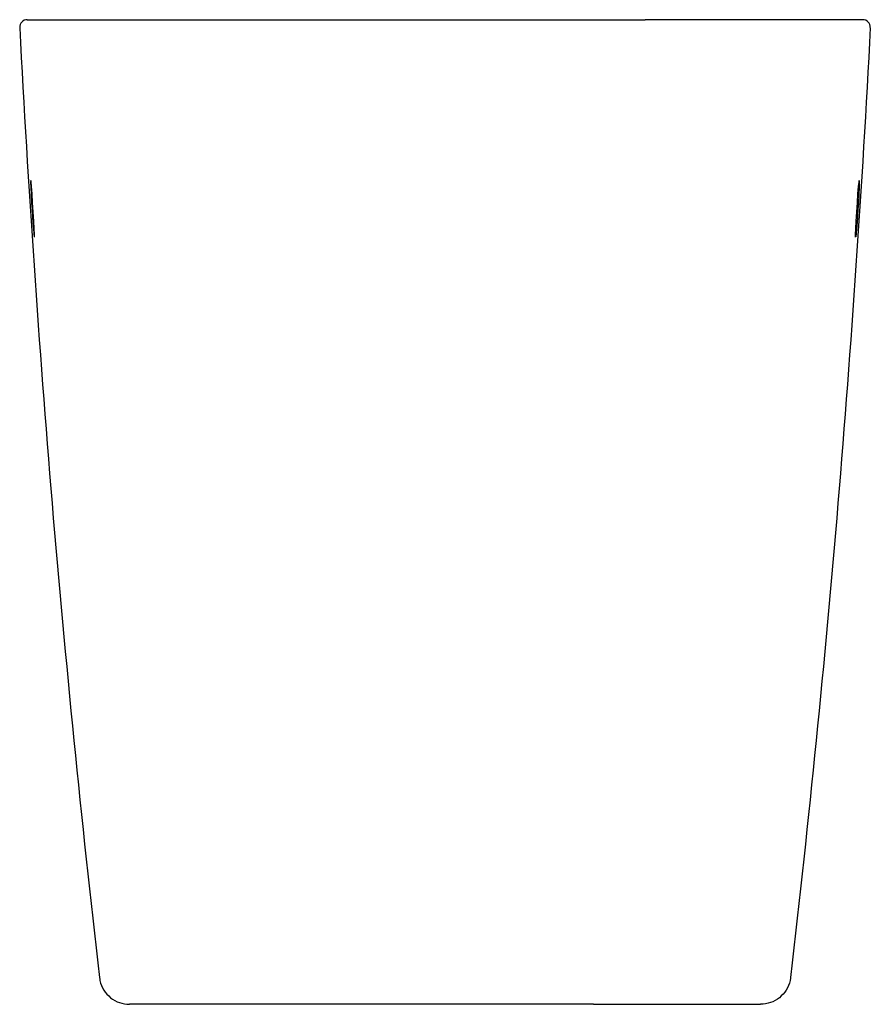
# Model space of a CAD drawing. Header units: millimetres. Extents: x 3543.525 to 3543.75, y 2229.041 to 2229.301.
import ezdxf

# ---------------------------------------------------------------- set-up
doc = ezdxf.new("R2010")
doc.units = ezdxf.units.MM
doc.layers.add('SANINDUSA', color=3, linetype='Continuous')

msp = doc.modelspace()

# ---------------------------------------------------------------- linework, layer by layer
at = {"layer": 'SANINDUSA'}
msp.add_line((3543.58492, 2229.30107), (3543.69067, 2229.30107), dxfattribs=at)
at = {"layer": 'SANINDUSA', "flags": 128}
for points in [[(3543.52932, 2229.24367), (3543.52934, 2229.24362), (3543.52934, 2229.24433), (3543.52928, 2229.2458), (3543.52918, 2229.24786), (3543.52903, 2229.25028), (3543.52886, 2229.2528), (3543.5287, 2229.25512), (3543.52854, 2229.25698), (3543.52843, 2229.25818), (3543.52836, 2229.25857), (3543.52834, 2229.25811), (3543.52838, 2229.25686), (3543.52847, 2229.25497), (3543.5286, 2229.25263), (3543.5287, 2229.25107), (3543.5287, 2229.25107)], [(3543.74627, 2229.24367), (3543.74625, 2229.24362), (3543.74625, 2229.24433), (3543.74631, 2229.2458), (3543.74642, 2229.24786), (3543.74656, 2229.25028), (3543.74673, 2229.2528), (3543.7469, 2229.25512), (3543.74705, 2229.25698), (3543.74717, 2229.25818), (3543.74724, 2229.25857), (3543.74725, 2229.25811), (3543.74722, 2229.25686), (3543.74713, 2229.25497), (3543.74699, 2229.25263), (3543.7469, 2229.25107), (3543.7469, 2229.25107)]]:
    msp.add_lwpolyline(points, dxfattribs=at)
at = {"layer": 'SANINDUSA'}
for centre, start, end in [((3543.52744, 2229.29907), 90.0047, 183.0009), ((3543.74815, 2229.29907), 356.9991, 89.9953), ((3543.74815, 2229.29907), 357.0025, 0)]:
    msp.add_arc(centre, 0.002, start, end, dxfattribs=at)
for points in [[(3543.52744, 2229.30107), (3543.52897, 2229.30107), (3543.53052, 2229.30107), (3543.53207, 2229.30107)], [(3543.74815, 2229.30107), (3543.74662, 2229.30107), (3543.74507, 2229.30107), (3543.74352, 2229.30107)], [(3543.55771, 2229.04107), (3543.55661, 2229.04107), (3543.5555, 2229.04107), (3543.55445, 2229.04107)], [(3543.67707, 2229.04107), (3543.65089, 2229.04107), (3543.62471, 2229.04107), (3543.59853, 2229.04107)], [(3543.71788, 2229.04107), (3543.71898, 2229.04107), (3543.7201, 2229.04107), (3543.72114, 2229.04107)]]:
    msp.add_open_spline(points, degree=3, dxfattribs=at)
for points, knots in [([(3543.53208, 2229.30107), (3543.53214, 2229.30107), (3543.53252, 2229.30107), (3543.53339, 2229.30107), (3543.53358, 2229.30107), (3543.53401, 2229.30107), (3543.53424, 2229.30107), (3543.53499, 2229.30107), (3543.53557, 2229.30107), (3543.53752, 2229.30107), (3543.53912, 2229.30107), (3543.54197, 2229.30107), (3543.54299, 2229.30107), (3543.54514, 2229.30107), (3543.54628, 2229.30107), (3543.54869, 2229.30107), (3543.54995, 2229.30107), (3543.55195, 2229.30107), (3543.55263, 2229.30107), (3543.55402, 2229.30107), (3543.55473, 2229.30107), (3543.55831, 2229.30107), (3543.56134, 2229.30107), (3543.56535, 2229.30107), (3543.56616, 2229.30107), (3543.5678, 2229.30107), (3543.56864, 2229.30107), (3543.57115, 2229.30107), (3543.57283, 2229.30107), (3543.57794, 2229.30107), (3543.5814, 2229.30107), (3543.58492, 2229.30107)], [0, 0, 0, 0, 0.125, 0.125, 0.15625, 0.15625, 0.1875, 0.1875, 0.25, 0.25, 0.375, 0.375, 0.4375, 0.4375, 0.5, 0.5, 0.5625, 0.5625, 0.59375, 0.59375, 0.625, 0.625, 0.75, 0.75, 0.78125, 0.78125, 0.8125, 0.8125, 0.875, 0.875, 1, 1, 1, 1]), ([(3543.74351, 2229.30107), (3543.74345, 2229.30107), (3543.74307, 2229.30107), (3543.74221, 2229.30107), (3543.74201, 2229.30107), (3543.74159, 2229.30107), (3543.74135, 2229.30107), (3543.7406, 2229.30107), (3543.74002, 2229.30107), (3543.73807, 2229.30107), (3543.73648, 2229.30107), (3543.73362, 2229.30107), (3543.7326, 2229.30107), (3543.73045, 2229.30107), (3543.72931, 2229.30107), (3543.7269, 2229.30107), (3543.72564, 2229.30107), (3543.72364, 2229.30107), (3543.72296, 2229.30107), (3543.72157, 2229.30107), (3543.72087, 2229.30107), (3543.71728, 2229.30107), (3543.71425, 2229.30107), (3543.71025, 2229.30107), (3543.70943, 2229.30107), (3543.70779, 2229.30107), (3543.70695, 2229.30107), (3543.70445, 2229.30107), (3543.70276, 2229.30107), (3543.69765, 2229.30107), (3543.69419, 2229.30107), (3543.69067, 2229.30107)], [0, 0, 0, 0, 0.125, 0.125, 0.15625, 0.15625, 0.1875, 0.1875, 0.25, 0.25, 0.375, 0.375, 0.4375, 0.4375, 0.5, 0.5, 0.5625, 0.5625, 0.59375, 0.59375, 0.625, 0.625, 0.75, 0.75, 0.78125, 0.78125, 0.8125, 0.8125, 0.875, 0.875, 1, 1, 1, 1]), ([(3543.52544, 2229.29896), (3543.52764, 2229.25706), (3543.53048, 2229.2152), (3543.53751, 2229.13158), (3543.54168, 2229.08983), (3543.54651, 2229.04815)], [0, 0, 0, 0, 0.5, 0.5, 1, 1, 1, 1]), ([(3543.75015, 2229.29896), (3543.74796, 2229.25706), (3543.74511, 2229.2152), (3543.73809, 2229.13158), (3543.73391, 2229.08983), (3543.72909, 2229.04815)], [0, 0, 0, 0, 0.5, 0.5, 1, 1, 1, 1]), ([(3543.5287, 2229.25107), (3543.52875, 2229.25021), (3543.52881, 2229.24939), (3543.52892, 2229.24778), (3543.52898, 2229.24704), (3543.52909, 2229.24571), (3543.52914, 2229.24515), (3543.52922, 2229.24425), (3543.52926, 2229.24393), (3543.52929, 2229.24375)], [0, 0, 0, 0, 0.25, 0.25, 0.5, 0.5, 0.75, 0.75, 1, 1, 1, 1]), ([(3543.7469, 2229.25107), (3543.74684, 2229.25021), (3543.74678, 2229.24939), (3543.74667, 2229.24778), (3543.74661, 2229.24704), (3543.74651, 2229.24571), (3543.74646, 2229.24515), (3543.74637, 2229.24425), (3543.74633, 2229.24393), (3543.74631, 2229.24375)], [0, 0, 0, 0, 0.25, 0.25, 0.5, 0.5, 0.75, 0.75, 1, 1, 1, 1]), ([(3543.54651, 2229.04815), (3543.54655, 2229.04787), (3543.54672, 2229.0467), (3543.54754, 2229.04474), (3543.54936, 2229.04271), (3543.55175, 2229.04133), (3543.55355, 2229.04116), (3543.55445, 2229.04107)], [0, 0, 0, 0, 0.073058, 0.304768, 0.536506, 0.768255, 1, 1, 1, 1]), ([(3543.72909, 2229.04815), (3543.72905, 2229.04787), (3543.72887, 2229.0467), (3543.72805, 2229.04474), (3543.72623, 2229.04271), (3543.72384, 2229.04133), (3543.72204, 2229.04116), (3543.72114, 2229.04107)], [0, 0, 0, 0, 0.073058, 0.304768, 0.536506, 0.768255, 1, 1, 1, 1]), ([(3543.59853, 2229.04107), (3543.59578, 2229.04107), (3543.59308, 2229.04107), (3543.5891, 2229.04107), (3543.58779, 2229.04107), (3543.58584, 2229.04107), (3543.58519, 2229.04107), (3543.58391, 2229.04107), (3543.58328, 2229.04107), (3543.58017, 2229.04107), (3543.57782, 2229.04107), (3543.57449, 2229.04107), (3543.57342, 2229.04107), (3543.57137, 2229.04107), (3543.5704, 2229.04107), (3543.56855, 2229.04107), (3543.56767, 2229.04107), (3543.56643, 2229.04107), (3543.56603, 2229.04107), (3543.56525, 2229.04107), (3543.56488, 2229.04107), (3543.56307, 2229.04107), (3543.56185, 2229.04107), (3543.56037, 2229.04107), (3543.55993, 2229.04107), (3543.55936, 2229.04107), (3543.55918, 2229.04107), (3543.55886, 2229.04107), (3543.55871, 2229.04107), (3543.55806, 2229.04107), (3543.55777, 2229.04107), (3543.55772, 2229.04107)], [0, 0, 0, 0, 0.125, 0.125, 0.1875, 0.1875, 0.21875, 0.21875, 0.25, 0.25, 0.375, 0.375, 0.4375, 0.4375, 0.5, 0.5, 0.5625, 0.5625, 0.59375, 0.59375, 0.625, 0.625, 0.75, 0.75, 0.8125, 0.8125, 0.84375, 0.84375, 0.875, 0.875, 1, 1, 1, 1]), ([(3543.67707, 2229.04107), (3543.67981, 2229.04107), (3543.68251, 2229.04107), (3543.68649, 2229.04107), (3543.6878, 2229.04107), (3543.68975, 2229.04107), (3543.6904, 2229.04107), (3543.69168, 2229.04107), (3543.69231, 2229.04107), (3543.69542, 2229.04107), (3543.69777, 2229.04107), (3543.7011, 2229.04107), (3543.70218, 2229.04107), (3543.70422, 2229.04107), (3543.7052, 2229.04107), (3543.70704, 2229.04107), (3543.70792, 2229.04107), (3543.70916, 2229.04107), (3543.70956, 2229.04107), (3543.71034, 2229.04107), (3543.71072, 2229.04107), (3543.71253, 2229.04107), (3543.71374, 2229.04107), (3543.71522, 2229.04107), (3543.71566, 2229.04107), (3543.71623, 2229.04107), (3543.71641, 2229.04107), (3543.71673, 2229.04107), (3543.71688, 2229.04107), (3543.71753, 2229.04107), (3543.71782, 2229.04107), (3543.71787, 2229.04107)], [0, 0, 0, 0, 0.125, 0.125, 0.1875, 0.1875, 0.21875, 0.21875, 0.25, 0.25, 0.375, 0.375, 0.4375, 0.4375, 0.5, 0.5, 0.5625, 0.5625, 0.59375, 0.59375, 0.625, 0.625, 0.75, 0.75, 0.8125, 0.8125, 0.84375, 0.84375, 0.875, 0.875, 1, 1, 1, 1])]:
    msp.add_open_spline(points, degree=3, knots=knots, dxfattribs=at)

doc.saveas('drawing.dxf')
